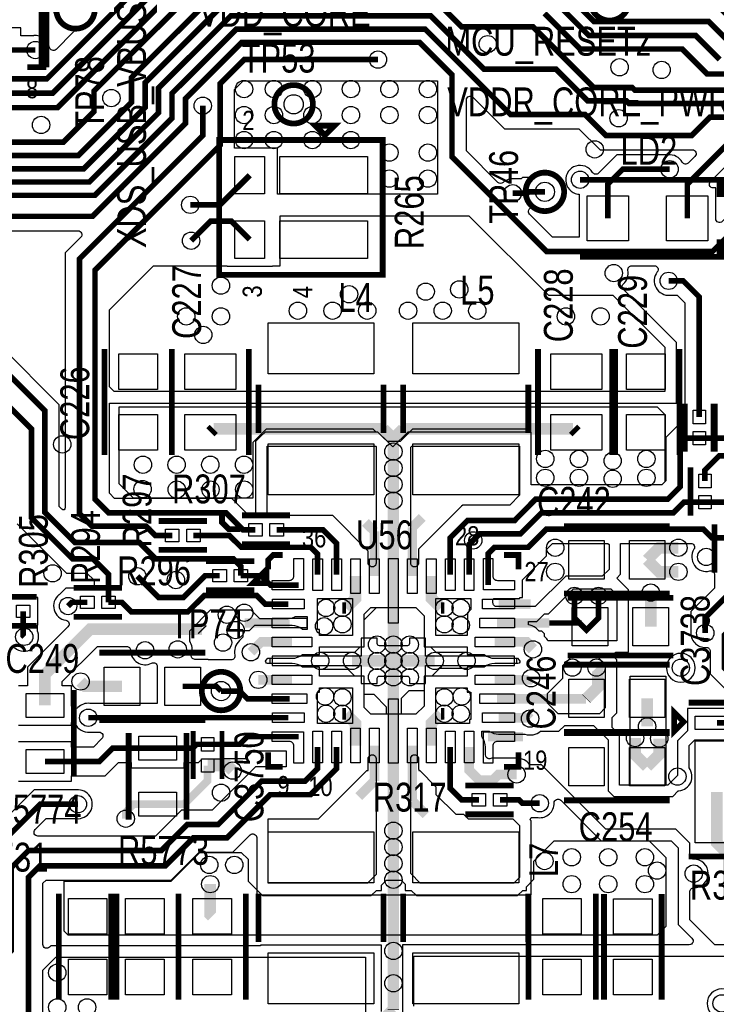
# Model space of a CAD drawing. Extents: x -394 to 5394, y -1015 to 7151.
# Tile 26 of 80: x 786 to 1509, y 1862 to 2885. Entities that reach past the tile are written whole.
import ezdxf

# ---------------------------------------------------------------- set-up
doc = ezdxf.new("R2010")
doc.units = 0
for name, color, linetype in [('BG_SILKSCREEN_TOP', 3, 'CONTINUOUS'), ('ET_TOP', 132, 'CONTINUOUS'), ('PG_SILKSCREEN_TOP', 7, 'CONTINUOUS'), ('PIN_TOP', 132, 'CONTINUOUS'), ('RD_SILKSCREEN_TOP', 254, 'CONTINUOUS'), ('VC_TOP', 132, 'CONTINUOUS')]:
    doc.layers.add(name, color=color, linetype=linetype)

msp = doc.modelspace()

# ---------------------------------------------------------------- linework, layer by layer
at = {"layer": 'ET_TOP'}
for points, const_width in [([(512.59, 4647.33), (460.69, 4647.33), (448.8, 4635.44), (448.8, 4512.9893), (384.8107, 4449), (222.1693, 4449), (189.3, 4416.1307), (189.3, 3877.2163), (330, 3736.5163), (330, 3195), (359.9, 3165.1), (359.9, 3067.9), (336, 3044), (336, 2951.6855), (404.6855, 2883), (453, 2883), (542, 2794), (825, 2794), (975.7, 2944.7), (1321.3, 2944.7), (1382.38, 2883.62), (1501.38, 2883.62), (1524, 2861)], 5.8), ([(1513, 2844), (1488, 2869), (1377, 2869), (1340, 2906), (1258, 2906), (1233.1, 2930.9), (982.5855, 2930.9), (863, 2811.3145), (863, 2789.9999), (831.1001, 2758.1), (551.9, 2758.1), (451, 2859), (409.1693, 2859), (320, 2948.1693), (320, 3062), (342, 3084)], 5.8), ([(438, 2923), (471, 2923), (570, 2824), (813.9999, 2824), (964.9999, 2975), (1385.1, 2975), (1389.1, 2979), (1403, 2979)], 5.8), ([(291.67, 2956.9831), (404.6531, 2844), (437, 2844), (536.7, 2744.3), (846.6145, 2744.3), (902, 2799.6855), (902, 2825.3793), (993.7207, 2917.1)], 5.8), ([(408, 2905), (462, 2905), (558, 2809), (820, 2809), (969.5, 2958.5), (1390.5, 2958.5), (1444, 2905), (1506, 2905), (1536, 2875)], 5.8), ([(1750.2477, 2812.1), (1424.9, 2812.1), (1422, 2815), (1382, 2815), (1319, 2878), (1245, 2878), (1219.7, 2903.3), (999.4369, 2903.3), (916, 2819.8631), (916, 2794.1693), (852.3307, 2730.5), (524.4999, 2730.5), (449.0999, 2805.9), (410.9, 2805.9), (347, 2742)], 5.8), ([(1744.5315, 2798.3), (1418.7, 2798.3), (1416, 2801), (1376, 2801), (1343, 2834), (1268.1, 2834), (1212.6, 2889.5), (1005.1531, 2889.5), (930, 2814.3469), (930, 2788.6531), (858.0469, 2716.7), (512.3, 2716.7), (441, 2788)], 5.8), ([(1331, 2892), (1368, 2855), (1474, 2855), (1500, 2829), (1641, 2829)], 5.8), ([(443, 2757), (497.1, 2702.9), (863.7631, 2702.9), (944, 2783.1369), (944, 2808.8307), (1010.8693, 2875.7), (1206.8834, 2875.7), (1295.5834, 2787), (1373, 2787), (1394.9, 2765.1), (1483.9315, 2765.1), (1502.8315, 2784), (1739.3153, 2784)], 5.8), ([(1547, 2686), (1505.6, 2644.6), (1333.0855, 2644.6), (1234.9, 2742.7855), (1234.9, 2828.1596), (1201.1596, 2861.9), (1016.5855, 2861.9), (958.1, 2803.4145), (958.1, 2777.7207), (861.3793, 2681), (612.9784, 2681), (569, 2637.0216), (569, 2494)], 5.8), ([(771.94, 2853.91), (802, 2853.91)], 5.8), ([(1030.69, 2355.29), (1017.71, 2355.29), (1000, 2373), (878, 2373), (864, 2387), (864, 2625), (994, 2755), (994, 2818.9964), (1019.0036, 2844), (1158, 2844)], 5.8), ([(944.22, 2349.36), (926.64, 2349.36), (917, 2359), (861, 2359), (848, 2372), (848, 2637), (976, 2765), (976, 2796)], 5.8), ([(1521, 2765), (1521, 2756), (1479.34, 2714.34), (1479.34, 2679)], 5.8), ([(1461, 2730), (1412.2888, 2730), (1396.66, 2714.3712), (1396.66, 2679)], 5.8), ([(963, 2693), (993.95, 2693), (1024.74, 2723.79)], 6), ([(1298, 2705), (1312.9889, 2705), (1314.4737, 2706.4848), (1331.3737, 2706.4848)], 5.8), ([(1024.74, 2656.87), (1005.61, 2676), (984.15, 2676), (963.85, 2655.7)], 5.8), ([(1460, 2614), (1475, 2614), (1491.78, 2597.22), (1491.78, 2472.45)], 5.8), ([(1015.51, 2307.6), (1015.51, 2317.2), (1007.71, 2325), (927.0001, 2325), (910.0001, 2342), (843.2031, 2342), (812, 2373.2031), (812, 2478.9999), (759.9113, 2531.0886), (719.35, 2531.0886)], 5.8), ([(878.02, 2279.85), (878.02, 2308.98), (861.85, 2325.15), (840.5369, 2325.15), (798, 2367.6869), (798, 2460.0001), (762.0001, 2496), (693.8842, 2496), (671.35, 2473.4658)], 5.8), ([(987.33, 2460.16), (983.81, 2456.64)], 12), ([(1163.87, 2460.16), (987.33, 2460.16)], 12), ([(1174, 2450.03), (1163.87, 2460.16)], 12), ([(1174, 2450.03), (1184.13, 2460.16)], 12), ([(1184.13, 2460.16), (1360.66, 2460.16)], 12), ([(1360.66, 2460.16), (1364.18, 2456.64)], 12), ([(1174, 2436.49), (1174, 2450.03)], 12), ([(1491.78, 2450.41), (1477.5, 2450.41), (1472, 2444.91), (1472, 2400), (1459, 2387), (1321.8051, 2387), (1299.9725, 2365), (1298, 2365), (1297.06, 2364.81), (1295.77, 2364.81), (1295.73, 2364.8), (1295.7, 2364.81), (1250.85, 2364.81), (1233.05, 2347.01), (1233.05, 2308.57)], 5.8), ([(1491.78, 2450.41), (1522.78, 2450.41)], 5.8), ([(1174, 2419.49), (1174, 2436.49)], 12), ([(1174, 2402.49), (1174, 2419.49)], 12), ([(1609, 2427), (1604, 2432), (1512.35, 2432), (1497.68, 2417.33), (1497.68, 2406.03)], 5.8), ([(1174, 2385.49), (1174, 2402.49)], 12), ([(1174, 2291.83), (1174, 2385.49)], 12), ([(1256.9, 2344.25), (1263.65, 2351), (1306, 2351), (1328, 2373), (1464.85, 2373), (1475.84, 2383.99), (1497.68, 2383.99)], 5.8), ([(1528.68, 2383.99), (1497.68, 2383.99)], 5.8), ([(1145, 2363), (1154.31, 2353.69)], 10), ([(1204, 2368), (1193.68, 2357.68)], 10), ([(1052.73, 2355.29), (1100.71, 2355.29), (1114.94, 2341.06), (1114.94, 2308.57)], 5.8), ([(1154.31, 2353.69), (1154.31, 2307.09)], 10), ([(1193.68, 2357.68), (1193.68, 2307.09)], 10), ([(1522.58, 2346.83), (1505.18, 2346.83), (1496.01, 2356), (1333, 2356), (1314, 2337), (1279, 2337), (1272.42, 2330.42), (1272.42, 2297.74)], 5.8), ([(1095.26, 2308.57), (1095.26, 2329.97), (1088.23, 2337), (1016, 2337), (1003.64, 2349.36), (966.26, 2349.36)], 5.8), ([(1252.74, 2308.57), (1252.74, 2340.09), (1256.9, 2344.25)], 5.8), ([(1437.63, 2324.05), (1450.13, 2336.55), (1470.13, 2336.55)], 12), ([(1437.63, 2324.05), (1450.13, 2311.55), (1470.13, 2311.55)], 12), ([(1498, 2248), (1498, 2264), (1522.58, 2288.58), (1522.58, 2324.79)], 5.8), ([(1134.63, 2307.09), (1134.63, 2284), (1124.63, 2274)], 12), ([(1213.37, 2307.09), (1213.37, 2284), (1223.37, 2274)], 12), ([(908, 2307), (930, 2285), (956, 2285), (978.6, 2307.6), (993.47, 2307.6)], 5.8), ([(1015.51, 2307.6), (1036.4, 2307.6), (1046.26, 2297.74), (1075.58, 2297.74)], 5.8), ([(1174, 2291.83), (1174, 2236)], 12), ([(1441.386, 2254.5), (1441.386, 2290.05)], 12), ([(855.98, 2279.85), (839.85, 2279.85), (836, 2276)], 5.8), ([(878.02, 2279.85), (891.92, 2279.85), (901.77, 2270), (960.5162, 2270), (977.5162, 2287), (1032.0001, 2287), (1040.9501, 2278.05), (1064.75, 2278.05)], 5.8), ([(1316.75, 2278.05), (1283.25, 2278.05)], 10), ([(1362.13, 2286.55), (1362.13, 2263.55), (1374.63, 2251.05), (1387.13, 2263.55), (1387.13, 2286.55)], 5.8), ([(1575.73, 2279.87), (1557.86, 2262), (1534, 2262), (1518, 2246), (1518, 2211.7), (1533.7, 2196), (1533.7, 2161.7001), (1526.6799, 2154.68), (1510.09, 2154.68)], 5.8), ([(790.45, 2244), (789.47, 2244.98), (789.47, 2270.55)], 5.8), ([(1124.63, 2274), (1121, 2274)], 12), ([(1223.37, 2274), (1227, 2274)], 12), ([(1019.63, 2258.37), (1066.22, 2258.37)], 10), ([(1336, 2258.37), (1281.78, 2258.37)], 10), ([(975, 2252), (859, 2252), (811.9848, 2204.9848), (811.9848, 2172.7438)], 12), ([(976, 2251), (975, 2252)], 12), ([(1369.63, 2258.37), (1336, 2258.37)], 5.8), ([(1026, 2228), (1036.68, 2238.68), (1068.69, 2238.68)], 10), ([(1174, 2236), (1174, 2219)], 12), ([(1157, 2219), (1131, 2219)], 12), ([(1174, 2219), (1157, 2219)], 12), ([(1174, 2219), (1191, 2219)], 12), ([(1174, 2202), (1174, 2219)], 12), ([(1191, 2219), (1217, 2219)], 12), ([(1385, 2212), (1386.29, 2210.71), (1386.29, 2191.71), (1374.63, 2180.05)], 12), ([(849, 2197.58), (854, 2192.58), (892.15, 2192.58)], 12), ([(1068.69, 2199.32), (1033.68, 2199.32)], 10), ([(1174, 2146.17), (1174, 2202)], 12), ([(1279.31, 2199.32), (1315.32, 2199.32), (1317, 2201)], 10), ([(955.15, 2192.58), (990.05, 2192.58), (995, 2187.63)], 5.8), ([(995, 2187.63), (1014.37, 2187.63), (1022.37, 2179.63), (1066.22, 2179.63)], 5.8), ([(1374.21, 2179.63), (1281.78, 2179.63)], 10), ([(1374.63, 2180.05), (1374.21, 2179.63)], 12), ([(1437.63, 2180.05), (1437.63, 2150.85)], 12), ([(1124.63, 2164), (1121, 2164)], 12), ([(1134.63, 2130.91), (1134.63, 2154), (1124.63, 2164)], 12), ([(1213.37, 2130.91), (1213.37, 2154), (1223.37, 2164)], 12), ([(1223.37, 2164), (1227, 2164)], 12), ([(857, 2159.95), (1064.75, 2159.95)], 5.8), ([(1316, 2159), (1315.06, 2159.94), (1283.25, 2159.94)], 10), ([(1174, 2146.17), (1174, 2042.51)], 12), ([(981.0152, 2132.2807), (1014.2807, 2132.2807), (1022.26, 2140.26), (1075.58, 2140.26)], 5.8), ([(1308.74, 2140.26), (1272.42, 2140.26)], 10), ([(1425.13, 2138.7), (1425.13, 2121.55), (1437.63, 2109.05)], 12), ([(1450.13, 2138.25), (1450.13, 2121.55), (1437.63, 2109.05)], 12), ([(1095.26, 2129.43), (1095.26, 2107.06), (1082.2, 2094), (1037, 2094), (992, 2049), (960, 2049), (933, 2022), (795, 2022), (777, 2004), (777, 1918.0001), (756.9999, 1898), (684, 1898), (664, 1918), (664, 1959.83), (655.2, 1968.63), (638.437, 1968.63)], 5.8), ([(795.002, 1754.5789), (795.002, 1994.0711), (806.9309, 2006), (937, 2006), (966, 2035), (1001, 2035), (1046, 2080), (1088, 2080), (1114.94, 2106.94), (1114.94, 2129.43)], 5.8), ([(929.0152, 2128.2246), (882.2246, 2128.2246), (868.4762, 2114.4762), (811.9848, 2114.4762)], 5.8), ([(981.0152, 2132.2807), (969.3591, 2132.2807), (965.303, 2128.2246), (929.0152, 2128.2246)], 5.8), ([(1154.31, 2094.31), (1154.31, 2130.91)], 10), ([(1193.68, 2073.32), (1193.68, 2130.91)], 10), ([(1262.81, 2074.51), (1244.91, 2074.51), (1233.05, 2086.37), (1233.05, 2129.43)], 5.8), ([(1302, 2101), (1283.25, 2101), (1277.3161, 2095.0661), (1263.1739, 2095.0661), (1252.74, 2105.5), (1252.74, 2129.43)], 10), ([(981.0152, 2110.2335), (981.0152, 2094.457), (956.5152, 2069.957), (929.0152, 2069.957)], 8), ([(981.0152, 2110.2335), (1001.7665, 2110.2335), (1007, 2105)], 12), ([(1138, 2078), (1154.31, 2094.31)], 10), ([(1510.09, 2082.82), (1510.09, 2029.9099), (1522.5, 2017.4999), (1522.5, 1974.5001), (1540.0001, 1957), (1618, 1957)], 12), ([(1208, 2059), (1193.68, 2073.32)], 10), ([(1326, 2071), (1308.1, 2071), (1304.59, 2074.51), (1284.85, 2074.51)], 5.8), ([(686, 1932), (701, 1917), (750.0001, 1917), (763, 1929.9999), (763, 2026), (807, 2070), (846.2, 2070)], 5.8), ([(929.0152, 2069.957), (904, 2069.957), (896, 2061.957), (896, 2055)], 8), ([(1174, 2042.51), (1174, 2025.51)], 12), ([(1174, 2025.51), (1174, 2008.51)], 12), ([(1174, 2008.51), (1174, 1991.51)], 12), ([(1174, 1917.51), (1174, 1991.51)], 12), ([(985.74, 1953.45), (983.74, 1955.45), (983.74, 1986.95)], 12), ([(1174, 1917.51), (1174, 1884.01)], 12), ([(1174, 1884.01), (1174, 1857.01)], 12), ([(1174, 1857.01), (1165, 1848.01)], 12), ([(1174, 1857.01), (1174, 1856.01)], 12)]:
    msp.add_lwpolyline(points, dxfattribs=dict(at, const_width=const_width))
for points, format in [([(816.9998, 2897.3741), (831.0319, 2883.3419, 0.131884), (839.117, 2878.6789, -0.577658), (840.9137, 2871.9858), (823.5044, 2854.5766, -0.603242), (816.7442, 2856.6692, 0.391986), (800.3754, 2868.822), (800.2674, 2868.8102), (786.9402, 2868.8102), (786.9402, 2876.9102), (731.3498, 2876.9102), (731.3498, 2838.9002), (710.1602, 2838.9002), (710.1602, 2876.9102), (680.1598, 2876.9102), (680.1598, 2868.8102), (652.8402, 2868.8102), (652.8402, 2874.4102), (648.7402, 2874.4102), (648.7402, 2883.4098), (652.8402, 2883.4098), (652.8402, 2924.4102)], "xyb"), ([(783.0998, 2361.515), (834.365, 2310.2498), (855.6781, 2310.2498), (863.1198, 2302.8081), (863.1198, 2294.3502), (859.4163, 2294.3502), (859.2026, 2294.3975, 0.054555), (855.98, 2294.7502), (833.6781, 2294.7502), (826.6891, 2287.7612), (826.6044, 2287.6931, 0.652284), (833.717, 2261.1746, -0.614281), (835.9366, 2254.3927), (793.9846, 2212.4407), (793.9846, 2193.244), (784.4846, 2193.244)], "xyb"), ([(1518.7998, 2169.6802), (1479.5898, 2169.6802), (1479.5898, 2146.2606), (1469.1998, 2135.8706), (1469.1998, 2099.9706), (1459.2294, 2090.0002), (1409.0002, 2090.0002), (1409.0002, 2141.9706), (1401.1302, 2149.8406), (1401.1302, 2160.1394), (1406.0702, 2165.0794), (1406.0702, 2220.0206), (1403.0053, 2223.0856, -0.668183), (1404.4195, 2226.4998), (1404.8942, 2226.4998), (1404.8942, 2227.9998), (1418.1702, 2227.9998), (1418.1702, 2292.9206), (1406.0308, 2305.06), (1410.0002, 2309.0294), (1410.0002, 2341.0998), (1482.9065, 2341.0998, -0.589692), (1486.2945, 2334.9736, 0.676862), (1502.6946, 2312.4619, -0.489134), (1507.6798, 2308.5851), (1507.6798, 2294.7519), (1483.0998, 2270.1719), (1483.0998, 2249.7326), (1483.088, 2249.6246, 0.463846), (1498.8683, 2233.025, -0.431276), (1503.0998, 2229.0317), (1503.0998, 2205.5281), (1518.7998, 2189.8281)], "xyb"), ([(780.3601, 2232.9004, 0.786957), (804.4973, 2249.2612), (804.3702, 2249.6005), (804.3702, 2256.0498), (804.4702, 2256.0498), (804.4702, 2285.0502), (792.9063, 2285.0502), (792.6926, 2285.0975, 0.109435), (786.2474, 2285.0975), (786.0337, 2285.0502), (770.8663, 2285.0502)], "xyb"), ([(1279.31, 2238.68, 10, 10, 0), (1311.32, 2238.68, 12, 12, 0), (1319, 2231, 12, 12, 0)], "xyseb"), ([(784.4846, 2152.2436), (839.485, 2152.2436), (839.485, 2155.0008), (842.7806, 2155.0008), (843.3103, 2153.8183, 0.325353), (858.6246, 2145.038), (858.7326, 2145.0498), (868.3209, 2145.0498, -0.668175), (871.1493, 2138.2214), (862.3043, 2129.3764), (839.485, 2129.3764), (839.485, 2134.9764), (784.4846, 2134.9764)], "xyb"), ([(1628.0002, 1924.0002), (1507.9998, 1924.0002), (1482, 1950), (1482, 1978.9998, -0.414214), (1486, 1982.9998, 1), (1486, 2013.0002, -0.414214), (1482, 2017.0002), (1482, 2029.55), (1467.5, 2044.05), (1394.85, 2044.05), (1327.9, 2111), (1315.748, 2111, 0.239934), (1302, 2118.0002), (1276.1551, 2118.0002, -0.619642), (1269.7402, 2121.1889), (1269.7402, 2129.43, 0.16673), (1266.1612, 2139.8644), (1265.7402, 2140.406), (1265.7402, 2146), (1273.5015, 2146), (1273.998, 2145.6779, 0.144868), (1283.25, 2142.9398), (1310.4163, 2142.9398), (1310.719, 2142.8409, 0.259633), (1326.9548, 2146), (1346, 2146), (1352, 2152), (1382, 2152), (1397, 2137), (1397, 2084), (1403, 2078), (1464.2, 2078), (1470.0089, 2083.8089), (1470.7121, 2083.8835, 0.579495), (1481.2, 2107.7062), (1481.2, 2130.9), (1487.3, 2137), (1531.55, 2137)], "xyb"), ([(784.4846, 2093.976), (839.485, 2093.976), (839.485, 2099.576), (874.6481, 2099.576), (888.3965, 2113.3244), (901.515, 2113.3244), (901.515, 2107.7244), (956.5154, 2107.7244), (956.5154, 2113.3244), (971.4749, 2113.3244), (975.431, 2117.2805), (995.5154, 2117.2805), (995.5154, 2117.3805), (1020.4526, 2117.3805), (1028.4319, 2125.3598), (1062.6588, 2125.3598), (1062.6588, 2108.9002), (1030.8281, 2108.9002), (985.8281, 2063.9002), (953.8281, 2063.9002), (926.8281, 2036.9002), (804.6291, 2036.9002, -0.668175), (801.8007, 2043.7286), (813.1719, 2055.0998), (844.4674, 2055.0998), (844.5754, 2055.088, 1.114863), (844.5754, 2084.912), (844.4674, 2084.9002), (800.8281, 2084.9002), (748.0998, 2032.1719)], "xyb"), ([(1161.8102, 1854.5098), (1161.8102, 1923.5102), (1035.8098, 1923.5102), (1035.8098, 1923.0002), (818.2794, 1923.0002), (816.7306, 1921.4515, -0.668177), (809.9022, 1924.2799), (809.9022, 1987.8992), (813.1028, 1991.0998), (943.1719, 1991.0998), (972.1719, 2020.0998), (1007.1719, 2020.0998), (1025.1714, 2038.0993, -0.668175), (1031.9998, 2035.2709), (1031.9998, 1975.9998), (1317.0002, 1975.9998), (1317.0002, 2052.8206), (1316.1903, 2053.6306), (1317.213, 2056.0998), (1324.2674, 2056.0998), (1324.3754, 2056.088, 0.450699), (1340.9986, 2071.2164, -0.673404), (1347.8266, 2074.1025), (1389.8794, 2032.0498), (1462.5294, 2032.0498), (1469.9998, 2024.5794), (1469.9998, 1945.0294), (1484.2005, 1930.8286, -0.668177), (1481.3721, 1924.0002), (1183.3498, 1924.0002), (1183.3498, 1804.0294)], "xyb")]:
    msp.add_lwpolyline(points, format=format, dxfattribs=at)
for points in [[(1220, 2704), (1053.5, 2704), (1053.5, 2752), (1009, 2752), (1009, 2812.9243), (1018.0757, 2822), (1219.9875, 2822), (1219.9998, 2821.9877), (1219.9998, 2736.6136), (1220, 2736.6134)], [(1456, 2499), (884, 2499), (879, 2504), (879, 2583.85), (924.9, 2629.75), (1001.2398, 2629.75), (1001.2398, 2629.3698), (1048.2402, 2629.3698), (1048.2402, 2629.75), (1056.5, 2629.75), (1056.5, 2681.45), (1252.55, 2681.45), (1335, 2599), (1402, 2599), (1456, 2545)], [(904, 2388), (889, 2403), (889, 2483), (1448, 2483), (1456, 2475), (1456, 2405.0721), (1452.8281, 2401.9002), (1317.0998, 2401.9002), (1317, 2402), (1317, 2456), (1313, 2460), (1194, 2460), (1186.5102, 2452.5102), (1186.1798, 2452.5102), (1186.1798, 2452.1798), (1181, 2447), (1167.8508, 2447), (1157.9706, 2456.8802), (1156.1198, 2456.8802), (1153, 2460), (1042, 2460), (1028, 2446), (1028, 2388)], [(1131.54, 2245.56), (1097.1902, 2245.56), (1097.1902, 2251.6802), (1095, 2251.6802), (1095, 2284), (1131.54, 2284)], [(1250.8098, 2245.56), (1218, 2245.56), (1218, 2284), (1254.54, 2284), (1254.54, 2272.5108), (1250.9998, 2268.9706), (1250.9998, 2251.6802), (1250.8098, 2251.6802)], [(1350.07, 2201.05), (1350.07, 2214.05), (1359.07, 2223.05), (1386.07, 2223.05), (1394.07, 2215.05), (1394.07, 2170.05), (1388.07, 2164.05), (1345.07, 2164.05), (1334.07, 2175.05), (1334.07, 2185.05)], [(1420, 2090.0002), (1420, 2203), (1457, 2203), (1457, 2090.0002)], [(1131.54, 2191), (1131.54, 2153.9302), (1095, 2153.9302), (1095, 2186.3198), (1097.1902, 2186.3198), (1097.1902, 2191)], [(1253.1998, 2153.9302), (1218, 2153.9302), (1218, 2191), (1250.8098, 2191), (1250.8098, 2186.3198), (1254.54, 2186.3198), (1254.54, 2158.0002), (1253.1998, 2158.0002)], [(836, 1934), (832, 1938), (832, 1990), (943, 1990), (973, 2020), (1016, 2020), (1023, 2013), (1023, 1990), (1038, 1975), (1151, 1975), (1156.4898, 1980.4898), (1161.8102, 1980.4898), (1161.8102, 1985.8102), (1167, 1991), (1182, 1991), (1186.1798, 1986.8202), (1186.1798, 1980.4898), (1192.5102, 1980.4898), (1198, 1975), (1303, 1975), (1308.4898, 1980.4898), (1312.1802, 1980.4898), (1312.1802, 1984.1802), (1320, 1992), (1320, 2011), (1341, 2032), (1439.75, 2032), (1457, 2014.75), (1457, 1943), (1448, 1934)]]:
    msp.add_lwpolyline(points, close=True, dxfattribs=at)
for points in [[(1487.2993, 2743.3714), (1480.3979, 2736.47, -0.496952), (1474.0812, 2737.3409, 0.300573), (1459.3754, 2744.912), (1459.2674, 2744.9002), (1406.1169, 2744.9002), (1387.137, 2725.9203, -0.488441), (1380.8752, 2726.6964, 1.562346), (1365.4939, 2704.2106), (1367.1598, 2703.9283), (1367.1598, 2659.5002), (1339.2574, 2659.5002), (1315.4862, 2683.2714, -0.668175), (1318.3146, 2690.0998), (1319.1608, 2690.0998), (1320.6456, 2691.5846), (1321.2746, 2691.5846, 1.885835), (1321.2746, 2721.385), (1308.3018, 2721.385), (1306.817, 2719.9002), (1299.7326, 2719.9002), (1299.6246, 2719.912, 0.213469), (1287.9663, 2716.1504, -0.398876), (1282.4622, 2716.2953), (1249.8002, 2748.9574), (1249.8002, 2802.0543, -0.668175), (1256.6286, 2804.8827), (1289.4115, 2772.0998), (1366.8281, 2772.0998), (1388.7281, 2750.1998), (1484.4709, 2750.1998, -0.668175)], [(1508.8402, 2678.5691), (1508.8402, 2710.5002), (1506.2291, 2710.5002, -0.668175), (1503.4007, 2717.3286), (1535.9002, 2749.8281), (1535.9002, 2763.2674), (1535.912, 2763.3754, 0.02845), (1536, 2765.0788, -0.41575), (1539.9999, 2769.0998), (1619.9998, 2769.0998), (1619.9998, 2713.0002), (1617.0294, 2713.0002), (1577.0294, 2673.0002), (1563.7335, 2673.0002, -0.567345), (1560.2107, 2678.8949, 0.912243), (1535.3069, 2695.3956), (1535.2388, 2695.3109), (1515.6686, 2675.7407, -0.668175)], [(714.8935, 2558.0849), (714.8935, 2628.6839), (684.3061, 2659.2714, -0.668177), (687.1345, 2666.0998), (717.3633, 2666.0998, -0.401657), (721.3596, 2662.272, 0.957842), (751.3322, 2662.272, -0.401657), (755.3285, 2666.0998), (846.3709, 2666.0998, -0.668175), (849.1993, 2659.2714), (833.0998, 2643.1719), (833.0998, 2378.0038, -0.668179), (829.6856, 2376.5896), (826.9002, 2379.375), (826.9002, 2485.1718), (766.0832, 2545.9888), (736.8712, 2545.9888, 0.2244), (718.9611, 2554.0855, -0.41917)], [(1023.8819, 2370.1902), (1006.1719, 2387.9002), (884.1719, 2387.9002), (878.9002, 2393.1719), (878.9002, 2486.9998), (1468.0002, 2486.9998), (1468.0002, 2549.9706), (1412.9031, 2605.0678, -0.42926), (1413.0512, 2610.8654, 0.264006), (1417.7131, 2624.9209, -0.472851), (1421.6365, 2629.6998), (1445.0293, 2629.6998, -0.624919), (1448.181, 2623.2367, 0.663303), (1461.6246, 2599.088), (1461.7326, 2599.0998), (1468.8281, 2599.0998), (1476.8798, 2591.0481), (1476.8798, 2472.45, 0.054555), (1477.2325, 2469.2274), (1477.2798, 2469.0137), (1477.2798, 2465.3102), (1471.3281, 2465.3102), (1457.0998, 2451.0819), (1457.0998, 2406.1719), (1452.8281, 2401.9002), (1317.1602, 2401.9002), (1317.1602, 2456.8802), (1189.0294, 2456.8802), (1173.5, 2441.3508), (1157.9706, 2456.8802), (1040.6294, 2456.8802), (1036.2594, 2452.5102), (1035.8098, 2452.5102), (1035.8098, 2452.0606), (1030.8298, 2447.0806), (1030.8298, 2370.1902)], [(1147.79, 2319.3709), (1147.79, 2333.21), (1111, 2370), (1107.0721, 2370), (1106.8819, 2370.1902), (1052.73, 2370.1902, 0.037561), (1050.5008, 2370.0225), (1050.3521, 2370), (1042.83, 2370), (1042.83, 2442.11), (1042.8798, 2442.1598), (1155.7202, 2442.1598), (1155.9998, 2441.8802), (1155.9998, 2320.5918, -0.714225), (1148.8417, 2318.137, 0.022529)], [(1192.0002, 2441.0294), (1193.1306, 2442.1598), (1304.9998, 2442.1598), (1304.9998, 2397.0294), (1305.16, 2396.8692), (1305.16, 2391.3803), (1294.8587, 2381), (1246, 2381), (1244.7102, 2379.7102), (1244.6781, 2379.7102), (1218.1498, 2353.1819), (1218.1498, 2353.1498), (1200.2, 2335.2), (1200.2, 2319.3602, 0.022326), (1199.1583, 2318.137, -0.714225), (1192.0002, 2320.5918)], [(1277.45, 2282.93), (1278.52, 2284), (1305, 2284), (1305.8188, 2284.8188), (1307.9792, 2284.8188), (1307.9792, 2286.9792), (1308, 2287), (1308, 2303.32), (1333, 2328.32), (1333, 2334.9279), (1339.1719, 2341.0998), (1396.9002, 2341.0998), (1398, 2340), (1398, 2314), (1391, 2307), (1353, 2307), (1321.3702, 2275.3702), (1281.78, 2275.3702, 0.003928), (1281.5129, 2275.3681, -0.418827), (1277.45, 2279.3676)], [(1331.07, 2244.3861), (1331.07, 2247), (1328.07, 2250), (1325.4561, 2250), (1324.0481, 2251.4081, 0.131706), (1315.9751, 2256.0678), (1314.4924, 2256.4648), (1314.4924, 2259.9998), (1322.9706, 2259.9998), (1330.9758, 2268.005), (1334.995, 2268.005), (1361.04, 2294.05), (1400.07, 2294.05), (1406.17, 2287.95), (1406.17, 2240), (1334.5887, 2240, 0.065545), (1331.7281, 2243.7281)], [(967.8827, 2220.5802, -0.519162), (964.118, 2225.9317, 0.240663), (962.38, 2239.47), (962.38, 2250.38), (983.96, 2271.96), (1025.968, 2271.96), (1034.7782, 2263.1498), (1064.75, 2263.1498, 0.120261), (1071.614, 2264.825), (1072.0472, 2265.0498), (1084.33, 2265.0498), (1084.33, 2251.6802), (1079.666, 2251.6802), (1079.1244, 2252.1012, 0.16673), (1068.69, 2255.6802), (1029.6383, 2255.6802), (1024.2781, 2250.32), (1017.58, 2250.32), (1017.58, 2243.6219), (1013.979, 2240.021, 0.248336), (1009.3001, 2224.8186, -0.470493), (1005.3708, 2220.07), (981.6502, 2220.07), (981.6502, 2220.5802)], [(1150.5859, 2163.5002), (1143.5402, 2170.5459), (1143.5402, 2203.0002), (1097.1902, 2203.0002), (1097.1902, 2212.3202), (1079.6445, 2212.3202, 0.176862), (1068.69, 2216.3202), (1043.1905, 2216.3202, -0.668169), (1041.7763, 2219.7344), (1043.7217, 2221.6798), (1068.69, 2221.6798, 0.176862), (1079.6445, 2225.6798), (1097.1902, 2225.6798), (1097.1902, 2233.5598), (1143.5402, 2233.5598), (1143.5402, 2267.4541), (1150.5859, 2274.4998), (1197.4141, 2274.4998), (1205.9998, 2265.9141), (1205.9998, 2233.5598), (1250.8098, 2233.5598), (1250.8098, 2225.6798), (1268.3555, 2225.6798, 0.176862), (1279.31, 2221.6798), (1302.8641, 2221.6798), (1304.8095, 2219.7344, -0.668184), (1303.3952, 2216.3202), (1279.31, 2216.3202, 0.176862), (1268.3555, 2212.3202), (1250.8098, 2212.3202), (1250.8098, 2203.0002), (1205.9998, 2203.0002), (1205.9998, 2172.0859), (1197.4141, 2163.5002)], [(1167, 2163.5002), (1167, 2171), (1154, 2184), (1144, 2184), (1143.5402, 2184.4598), (1143.5402, 2203.0002), (1133.9998, 2203.0002), (1127, 2210), (1097.1902, 2210), (1097.1902, 2212.3202), (1079.6445, 2212.3202, 0.176862), (1068.69, 2216.3202), (1046, 2216.3202), (1046, 2221.6798), (1068.69, 2221.6798, 0.176862), (1079.6445, 2225.6798), (1097.1902, 2225.6798), (1097.1902, 2228), (1134, 2228), (1139.5598, 2233.5598), (1143.5402, 2233.5598), (1143.5402, 2261.5402), (1156.4998, 2274.4998), (1197.4141, 2274.4998), (1205.9998, 2265.9141), (1205.9998, 2233.5598), (1212.4402, 2233.5598), (1218, 2228), (1250.8098, 2228), (1250.8098, 2225.6798), (1268.3555, 2225.6798, 0.176862), (1279.31, 2221.6798), (1302, 2221.6798), (1302, 2216.3202), (1279.31, 2216.3202, 0.176862), (1268.3555, 2212.3202), (1250.8098, 2212.3202), (1250.8098, 2211), (1222, 2211), (1214.0002, 2203.0002), (1205.9998, 2203.0002), (1205.9998, 2188), (1190, 2188), (1182, 2180), (1182, 2163.5002)], [(839.485, 2173.3049), (839.485, 2193.244), (829.985, 2193.244), (829.985, 2197.5289), (866.4559, 2233.9998), (896.9998, 2233.9998, -0.414214), (900.9998, 2229.9998, 0.560486), (922.8288, 2216.6444, -0.560492), (928.6498, 2213.0829), (928.6498, 2174.8502), (858.7326, 2174.8502), (858.6246, 2174.862, 0.228844), (846.3302, 2170.4933, -0.670336)], [(1487.6302, 2211.85, 1), (1457.6298, 2211.85, 1)], [(1148.8417, 2119.863, -0.714225), (1155.9998, 2117.4082), (1155.9998, 1996.9706), (1147.0292, 1988), (1044, 1988), (1044, 2054.7), (1096.37, 2054.7), (1146.5798, 2104.9098), (1147.6302, 2104.9098), (1147.6302, 2105.9602), (1147.79, 2106.12), (1147.79, 2118.6291, 0.022529)], [(1200.2, 2118.6398), (1200.2, 2106.12), (1200.3698, 2105.9502), (1200.3698, 2104.9098), (1201.4102, 2104.9098), (1218.1498, 2088.1702), (1218.1498, 2080.1981), (1238.7381, 2059.6098), (1246.7102, 2059.6098), (1251.62, 2054.7), (1298.15, 2054.7), (1305, 2047.85), (1305, 1993.9708), (1299.0292, 1988), (1201.9708, 1988), (1192.0002, 1997.9706), (1192.0002, 2117.4082, -0.714225), (1199.1583, 2119.863, 0.022326)], [(887.1719, 1737.9002), (832.7528, 1737.9002), (809.9022, 1760.7508), (809.9022, 1897.6522), (823.25, 1911), (1145.1, 1911), (1145.1, 1729), (930.1168, 1729, -0.495388), (926.2607, 1734.0631, 0.258603), (922.8446, 1748.2, 2.277148), (900.7554, 1748.2, 0.189624), (896.8001, 1737.9543, -0.670489), (889.9718, 1735.1003)], [(1530.0002, 1863, 1), (1499.9998, 1863, 1)]]:
    msp.add_lwpolyline(points, format="xyb", close=True, dxfattribs=at)
msp.add_lwpolyline([(1195.35, 1860.0841), (1195.35, 1912), (1668, 1912), (1685, 1895), (1737, 1895), (1811, 1969), (1811, 2018), (1815.6648, 2022.6648), (1817.1444, 2022.6648), (1817.1444, 2024.1444), (1822, 2029), (1822, 2053), (1767, 2053), (1763, 2057), (1763, 2159), (1776, 2172), (1888, 2172), (1888, 1952), (1757, 1821)], dxfattribs=at)
at = {"layer": 'PG_SILKSCREEN_TOP'}
for points, const_width in [([(793.55, 2986), (808.55, 2986), (808.55, 2836), (793.55, 2836), (813.55, 2836)], 6), ([(813.55, 2836), (813.55, 2986), (793.55, 2986)], 6), ([(1102.89, 2765.33), (1112.89, 2775.33), (1092.89, 2775.33), (1102.89, 2765.33)], 6), ([(1162.89, 2760.33), (992.89, 2760.33), (992.89, 2620.33), (1162.89, 2620.33), (1162.89, 2760.33)], 6), ([(1518, 2704), (1518, 2719), (1513, 2719), (1513, 2704), (1518, 2704), (1518, 2719), (1368, 2719)], 6), ([(1518, 2654), (1518, 2639), (1513, 2639), (1513, 2654), (1518, 2654), (1518, 2639), (1368, 2639)], 6), ([(873.81, 2543.14), (873.81, 2433.14)], 6), ([(943.81, 2543.14), (943.81, 2433.14)], 6), ([(943.81, 2543.14), (943.81, 2433.14)], 6), ([(1023.81, 2543.14), (1023.81, 2433.14)], 6), ([(1324.18, 2543.14), (1324.18, 2433.14)], 6), ([(1401.18, 2543.14), (1401.18, 2433.14)], 6), ([(1404.18, 2543.14), (1404.18, 2433.14)], 6), ([(1471.18, 2543.14), (1471.18, 2433.14)], 6), ([(1033.81, 2456), (1033.81, 2506)], 6), ([(1163.81, 2456), (1163.81, 2506)], 6), ([(1184.18, 2456), (1184.18, 2506)], 6), ([(1314.18, 2456), (1314.18, 2506)], 6), ([(1476.78, 2486.43), (1476.78, 2436.43)], 6), ([(1506.78, 2486.43), (1506.78, 2436.43)], 6), ([(1507.78, 2486.43), (1507.78, 2436.43)], 6), ([(1482.68, 2420.01), (1482.68, 2370.01)], 6), ([(1015, 2356), (1003, 2356), (996, 2363), (996, 2375)], 6), ([(930.24, 2364.36), (980.24, 2364.36)], 6), ([(1016.71, 2370.29), (1066.71, 2370.29)], 6), ([(1351.13, 2359.05), (1461.13, 2359.05)], 6), ([(1507.58, 2310.81), (1507.58, 2360.81)], 6), ([(930.24, 2334.36), (980.24, 2334.36)], 6), ([(1016.71, 2340.29), (1066.71, 2340.29)], 6), ([(979.49, 2322.6), (1029.49, 2322.6)], 6), ([(1059, 2329), (1049, 2329), (1044, 2324), (1044, 2314)], 6), ([(1289, 2329), (1304, 2329), (1304, 2314)], 6), ([(1042.1135, 2299.6725), (1027.9714, 2299.6725), (1042.1135, 2313.8146), (1042.1135, 2299.6725)], 6), ([(842, 2294.85), (892, 2294.85)], 6), ([(979.49, 2292.6), (1029.49, 2292.6)], 6), ([(753.45, 2285.55), (803.45, 2285.55)], 6), ([(1351.13, 2289.05), (1461.13, 2289.05)], 6), ([(1354.89, 2284.5), (1464.89, 2284.5)], 6), ([(842, 2264.85), (892, 2264.85)], 6), ([(753.45, 2255.55), (803.45, 2255.55)], 6), ([(978.65, 2227.58), (868.65, 2227.58)], 6), ([(1354.89, 2224.5), (1464.89, 2224.5)], 6), ([(1351.13, 2215.05), (1461.13, 2215.05)], 6), ([(841.9848, 2188.61), (841.9848, 2098.61)], 6), ([(1475.6, 2155.62), (1465.6, 2165.62), (1465.6, 2145.62), (1475.6, 2155.62)], 6), ([(1480.6, 2175.62), (1600.6, 2175.62)], 6), ([(978.65, 2157.58), (868.65, 2157.58)], 6), ([(899.0152, 2144.0908), (899.0152, 2054.0908)], 6), ([(959.0152, 2144.0908), (959.0152, 2054.0908)], 6), ([(966.0152, 2096.2571), (966.0152, 2146.2571)], 5), ([(996.0152, 2096.2571), (996.0152, 2146.2571)], 5), ([(1351.13, 2145.05), (1461.13, 2145.05)], 6), ([(1351.13, 2144.05), (1461.13, 2144.05)], 6), ([(1044, 2124), (1044, 2109), (1059, 2109)], 6), ([(1289, 2109), (1304, 2109), (1304, 2124)], 6), ([(1298.83, 2089.51), (1248.83, 2089.51)], 6), ([(1351.13, 2074.05), (1461.13, 2074.05)], 6), ([(1298.83, 2059.51), (1248.83, 2059.51)], 6), ([(1480.6, 2015.62), (1600.6, 2015.62)], 6), ([(826.42, 1866.95), (826.42, 1976.95)], 6), ([(880.74, 1866.95), (880.74, 1976.95)], 6), ([(886.42, 1866.95), (886.42, 1976.95)], 6), ([(950.74, 1866.95), (950.74, 1976.95)], 6), ([(950.74, 1866.95), (950.74, 1976.95)], 6), ([(1020.74, 1866.95), (1020.74, 1976.95)], 6), ([(1033.81, 1977), (1033.81, 1927)], 6), ([(1163.81, 1977), (1163.81, 1927)], 6), ([(1184.18, 1977), (1184.18, 1927)], 6), ([(1314.18, 1977), (1314.18, 1927)], 6), ([(1314.25, 1866.95), (1314.25, 1976.95)], 6), ([(1384.25, 1866.95), (1384.25, 1976.95)], 6), ([(1392.75, 1866.81), (1392.75, 1976.81)], 6), ([(1452.75, 1866.81), (1452.75, 1976.81)], 6)]:
    msp.add_lwpolyline(points, dxfattribs=dict(at, const_width=const_width))
at = {"layer": 'PG_SILKSCREEN_TOP', "const_width": 6}
for points in [[(1418.68, 2904.52, 1), (1378.68, 2904.52, 1), (1418.68, 2904.52)], [(863.76, 2896.07, 1), (823.76, 2896.07, 1), (863.76, 2896.07)], [(1090.3737, 2797.4848, 1), (1050.3737, 2797.4848, 1), (1090.3737, 2797.4848)], [(1351.3737, 2706.4848, 1), (1311.3737, 2706.4848, 1), (1351.3737, 2706.4848)], [(1015, 2187.63, 1), (975, 2187.63, 1), (1015, 2187.63)]]:
    msp.add_lwpolyline(points, format="xyb", dxfattribs=at)
at = {"layer": 'PIN_TOP'}
for points in [[(1009.24, 2743.29), (1040.24, 2743.29), (1040.24, 2704.29), (1009.24, 2704.29)], [(1056.01, 2743.29), (1147.01, 2743.29), (1147.01, 2704.29), (1056.01, 2704.29)], [(1375.16, 2702.5), (1418.16, 2702.5), (1418.16, 2655.5), (1375.16, 2655.5)], [(1457.84, 2702.5), (1500.84, 2702.5), (1500.84, 2655.5), (1457.84, 2655.5)], [(1009.24, 2676.37), (1040.24, 2676.37), (1040.24, 2637.37), (1009.24, 2637.37)], [(1056.01, 2676.37), (1147.01, 2676.37), (1147.01, 2637.37), (1056.01, 2637.37)], [(1153.81, 2517.49), (1043.81, 2517.49), (1043.81, 2570.49), (1153.81, 2570.49)], [(1304.18, 2517.49), (1194.18, 2517.49), (1194.18, 2570.49), (1304.18, 2570.49)], [(888.81, 2538.14), (928.81, 2538.14), (928.81, 2501.14), (888.81, 2501.14)], [(957.31, 2538.14), (1010.31, 2538.14), (1010.31, 2501.14), (957.31, 2501.14)], [(1337.68, 2538.14), (1390.68, 2538.14), (1390.68, 2501.14), (1337.68, 2501.14)], [(1416.18, 2538.14), (1456.18, 2538.14), (1456.18, 2501.14), (1416.18, 2501.14)], [(1485.28, 2479.45), (1498.28, 2479.45), (1498.28, 2465.45), (1485.28, 2465.45)], [(888.81, 2475.14), (928.81, 2475.14), (928.81, 2438.14), (888.81, 2438.14)], [(957.31, 2475.14), (1010.31, 2475.14), (1010.31, 2438.14), (957.31, 2438.14)], [(1337.68, 2475.14), (1390.68, 2475.14), (1390.68, 2438.14), (1337.68, 2438.14)], [(1416.18, 2475.14), (1456.18, 2475.14), (1456.18, 2438.14), (1416.18, 2438.14)], [(1485.28, 2457.41), (1498.28, 2457.41), (1498.28, 2443.41), (1485.28, 2443.41)], [(1153.81, 2391.51), (1043.81, 2391.51), (1043.81, 2444.51), (1153.81, 2444.51)], [(1304.18, 2391.51), (1194.18, 2391.51), (1194.18, 2444.51), (1304.18, 2444.51)], [(1491.18, 2413.03), (1504.18, 2413.03), (1504.18, 2399.03), (1491.18, 2399.03)], [(1491.18, 2390.99), (1504.18, 2390.99), (1504.18, 2376.99), (1491.18, 2376.99)], [(937.22, 2342.86), (937.22, 2355.86), (951.22, 2355.86), (951.22, 2342.86)], [(959.26, 2342.86), (959.26, 2355.86), (973.26, 2355.86), (973.26, 2342.86)], [(1023.69, 2348.79), (1023.69, 2361.79), (1037.69, 2361.79), (1037.69, 2348.79)], [(1045.73, 2348.79), (1045.73, 2361.79), (1059.73, 2361.79), (1059.73, 2348.79)], [(1356.13, 2304.05), (1356.13, 2344.05), (1393.13, 2344.05), (1393.13, 2304.05)], [(1419.13, 2304.05), (1419.13, 2344.05), (1456.13, 2344.05), (1456.13, 2304.05)], [(1100.26, 2292.07), (1090.26, 2292.07), (1090.26, 2325.07), (1100.26, 2325.07)], [(1119.94, 2292.07), (1109.94, 2292.07), (1109.94, 2325.07), (1119.94, 2325.07)], [(1139.63, 2289.09), (1129.63, 2289.09), (1129.63, 2325.09), (1139.63, 2325.09)], [(1159.31, 2289.09), (1149.31, 2289.09), (1149.31, 2325.09), (1159.31, 2325.09)], [(1169, 2258.33), (1169, 2325.33), (1179, 2325.33), (1179, 2258.33)], [(1198.68, 2289.09), (1188.68, 2289.09), (1188.68, 2325.09), (1198.68, 2325.09)], [(1218.37, 2289.09), (1208.37, 2289.09), (1208.37, 2325.09), (1218.37, 2325.09)], [(1238.05, 2292.07), (1228.05, 2292.07), (1228.05, 2325.07), (1238.05, 2325.07)], [(1257.74, 2292.07), (1247.74, 2292.07), (1247.74, 2325.07), (1257.74, 2325.07)], [(986.47, 2301.1), (986.47, 2314.1), (1000.47, 2314.1), (1000.47, 2301.1)], [(1008.51, 2301.1), (1008.51, 2314.1), (1022.51, 2314.1), (1022.51, 2301.1)], [(848.98, 2273.35), (848.98, 2286.35), (862.98, 2286.35), (862.98, 2273.35)], [(871.02, 2273.35), (871.02, 2286.35), (885.02, 2286.35), (885.02, 2273.35)], [(1048.25, 2273.05), (1048.25, 2283.05), (1081.25, 2283.05), (1081.25, 2273.05)], [(1266.75, 2273.05), (1266.75, 2283.05), (1299.75, 2283.05), (1299.75, 2273.05)], [(782.47, 2264.05), (782.47, 2277.05), (796.47, 2277.05), (796.47, 2264.05)], [(1359.894, 2234.5), (1359.894, 2274.5), (1396.894, 2274.5), (1396.894, 2234.5)], [(1422.886, 2234.5), (1422.886, 2274.5), (1459.886, 2274.5), (1459.886, 2234.5)], [(1048.22, 2253.37), (1048.22, 2263.37), (1084.22, 2263.37), (1084.22, 2253.37)], [(1263.78, 2253.37), (1263.78, 2263.37), (1299.78, 2263.37), (1299.78, 2253.37)], [(1048.19, 2233.68), (1048.19, 2243.68), (1089.19, 2243.68), (1089.19, 2233.68)], [(1258.81, 2233.68), (1258.81, 2243.68), (1299.81, 2243.68), (1299.81, 2233.68)], [(910.65, 2212.58), (910.65, 2172.58), (873.65, 2172.58), (873.65, 2212.58)], [(973.65, 2212.58), (973.65, 2172.58), (936.65, 2172.58), (936.65, 2212.58)], [(1048.19, 2194.32), (1048.19, 2204.32), (1089.19, 2204.32), (1089.19, 2194.32)], [(1258.81, 2194.32), (1258.81, 2204.32), (1299.81, 2204.32), (1299.81, 2194.32)], [(1356.13, 2160.05), (1356.13, 2200.05), (1393.13, 2200.05), (1393.13, 2160.05)], [(1419.13, 2160.05), (1419.13, 2200.05), (1456.13, 2200.05), (1456.13, 2160.05)], [(792.4848, 2185.2438), (831.4848, 2185.2438), (831.4848, 2160.2438), (792.4848, 2160.2438)], [(1048.22, 2174.63), (1048.22, 2184.63), (1084.22, 2184.63), (1084.22, 2174.63)], [(1263.78, 2174.63), (1263.78, 2184.63), (1299.78, 2184.63), (1299.78, 2174.63)], [(1169, 2112.67), (1169, 2179.67), (1179, 2179.67), (1179, 2112.67)], [(1048.25, 2154.95), (1048.25, 2164.95), (1081.25, 2164.95), (1081.25, 2154.95)], [(1266.75, 2154.94), (1266.75, 2164.94), (1299.75, 2164.94), (1299.75, 2154.94)], [(1487.59, 2147.68), (1487.59, 2161.68), (1532.59, 2161.68), (1532.59, 2147.68)], [(909.5152, 2140.7246), (948.5152, 2140.7246), (948.5152, 2115.7246), (909.5152, 2115.7246)], [(987.5152, 2125.2807), (974.5152, 2125.2807), (974.5152, 2139.2807), (987.5152, 2139.2807)], [(1100.26, 2112.93), (1090.26, 2112.93), (1090.26, 2145.93), (1100.26, 2145.93)], [(1119.94, 2112.93), (1109.94, 2112.93), (1109.94, 2145.93), (1119.94, 2145.93)], [(1139.63, 2112.91), (1129.63, 2112.91), (1129.63, 2148.91), (1139.63, 2148.91)], [(1159.31, 2112.91), (1149.31, 2112.91), (1149.31, 2148.91), (1159.31, 2148.91)], [(1198.68, 2112.91), (1188.68, 2112.91), (1188.68, 2148.91), (1198.68, 2148.91)], [(1218.37, 2112.91), (1208.37, 2112.91), (1208.37, 2148.91), (1218.37, 2148.91)], [(1238.05, 2112.93), (1228.05, 2112.93), (1228.05, 2145.93), (1238.05, 2145.93)], [(1257.74, 2112.93), (1247.74, 2112.93), (1247.74, 2145.93), (1257.74, 2145.93)], [(1356.13, 2089.05), (1356.13, 2129.05), (1393.13, 2129.05), (1393.13, 2089.05)], [(1419.13, 2089.05), (1419.13, 2129.05), (1456.13, 2129.05), (1456.13, 2089.05)], [(1487.59, 2029.82), (1487.59, 2135.82), (1532.59, 2135.82), (1532.59, 2029.82)], [(792.4848, 2126.9762), (831.4848, 2126.9762), (831.4848, 2101.9762), (792.4848, 2101.9762)], [(987.5152, 2103.2335), (974.5152, 2103.2335), (974.5152, 2117.2335), (987.5152, 2117.2335)], [(909.5152, 2082.457), (948.5152, 2082.457), (948.5152, 2057.457), (909.5152, 2057.457)], [(1269.81, 2081.01), (1269.81, 2068.01), (1255.81, 2068.01), (1255.81, 2081.01)], [(1291.85, 2081.01), (1291.85, 2068.01), (1277.85, 2068.01), (1277.85, 2081.01)], [(1043.81, 2041.49), (1153.81, 2041.49), (1153.81, 1988.49), (1043.81, 1988.49)], [(1194.18, 2041.49), (1304.18, 2041.49), (1304.18, 1988.49), (1194.18, 1988.49)], [(876.42, 1934.946), (836.42, 1934.946), (836.42, 1971.946), (876.42, 1971.946)], [(935.74, 1934.95), (895.74, 1934.95), (895.74, 1971.95), (935.74, 1971.95)], [(1005.74, 1934.95), (965.74, 1934.95), (965.74, 1971.95), (1005.74, 1971.95)], [(1369.25, 1934.95), (1329.25, 1934.95), (1329.25, 1971.95), (1369.25, 1971.95)], [(1442.75, 1934.806), (1402.75, 1934.806), (1402.75, 1971.806), (1442.75, 1971.806)], [(1043.81, 1915.51), (1153.81, 1915.51), (1153.81, 1862.51), (1043.81, 1862.51)], [(1194.18, 1915.51), (1304.18, 1915.51), (1304.18, 1862.51), (1194.18, 1862.51)], [(876.42, 1871.954), (836.42, 1871.954), (836.42, 1908.954), (876.42, 1908.954)], [(935.74, 1871.95), (895.74, 1871.95), (895.74, 1908.95), (935.74, 1908.95)], [(1005.74, 1871.95), (965.74, 1871.95), (965.74, 1908.95), (1005.74, 1908.95)], [(1369.25, 1871.95), (1329.25, 1871.95), (1329.25, 1908.95), (1369.25, 1908.95)], [(1442.75, 1871.814), (1402.75, 1871.814), (1402.75, 1908.814), (1442.75, 1908.814)]]:
    msp.add_lwpolyline(points, close=True, dxfattribs=at)
for points in [[(1048.021, 2302.661), (1065.934, 2302.661, 0.414255), (1070.659, 2307.386), (1070.659, 2325.299), (1080.501, 2325.299), (1080.501, 2292.819), (1048.021, 2292.819)], [(1277.341, 2325.299), (1277.341, 2307.386, 0.414255), (1282.066, 2302.661), (1299.979, 2302.661), (1299.979, 2292.819), (1267.499, 2292.819), (1267.499, 2325.299)], [(1140.5356, 2223.9212), (1048.0161, 2223.9212), (1048.0161, 2214.0787), (1140.5356, 2214.0787), (1140.5356, 2195.3779), (1157.2678, 2195.3779), (1157.2678, 2201.0079, -0.414214), (1159.5118, 2203.2519), (1188.4883, 2203.2519, -0.414214), (1190.7323, 2201.0079), (1190.7323, 2195.3779), (1207.4645, 2195.3779), (1207.4645, 2214.0787), (1299.984, 2214.0787), (1299.984, 2223.9212), (1207.4645, 2223.9212), (1207.4645, 2242.622), (1190.7323, 2242.622), (1190.7323, 2236.992, -0.414214), (1188.4883, 2234.748), (1159.5118, 2234.748, -0.414214), (1157.2678, 2236.992), (1157.2678, 2242.622), (1140.5356, 2242.622)], [(1070.659, 2112.701), (1070.659, 2130.614, 0.414255), (1065.934, 2135.339), (1048.021, 2135.339), (1048.021, 2145.181), (1080.501, 2145.181), (1080.501, 2112.701)], [(1299.979, 2135.339), (1282.066, 2135.339, 0.414255), (1277.341, 2130.614), (1277.341, 2112.701), (1267.499, 2112.701), (1267.499, 2145.181), (1299.979, 2145.181)]]:
    msp.add_lwpolyline(points, format="xyb", close=True, dxfattribs=at)
for centre in [(1070.3737, 2797.4848), (1331.3737, 2706.4848), (995, 2187.63)]:
    msp.add_circle(centre, 10, dxfattribs=at)
at = {"layer": 'VC_TOP'}
for centre in [(1272, 2860), (802, 2853.91), (1158, 2844), (1409, 2836), (1452.71, 2833.29), (1018.85, 2813.29), (1049.85, 2813.29), (1089.85, 2813.29), (1129.85, 2813.29), (1169.85, 2813.29), (1209.85, 2813.29), (881, 2804), (976, 2796), (1018.85, 2786.29), (1049.85, 2786.29), (1089.85, 2786.29), (1129.85, 2786.29), (1169.85, 2786.29), (1209.85, 2786.29), (808, 2776), (1408, 2783), (1018.85, 2760.29), (1049.85, 2760.29), (1089.85, 2760.29), (1129.85, 2760.29), (1169.85, 2747.29), (1209.85, 2747.29), (1383.16, 2750.6598), (1461, 2730), (1169.85, 2720.29), (1209.85, 2720.29), (1368, 2719), (1298, 2705), (963, 2693), (963.85, 2655.7), (1403, 2622), (1460, 2614), (994.8, 2608.99), (1207.55, 2602.75), (1242.45, 2605.05), (1127.95, 2600.1), (1074.8, 2582.99), (1110.8, 2582.99), (1146.8, 2582.99), (1189.2, 2582.99), (1225.2, 2582.99), (1261.2, 2582.99), (958.8, 2576.99), (994.8, 2576.99), (1353.2, 2576.99), (1389.2, 2576.99), (976.4, 2557.85), (830, 2444), (1174, 2436.49), (1331.81, 2428.88), (1366.81, 2428.88), (1401.81, 2426.88), (1436.81, 2428.88), (913.81, 2422.88), (948.81, 2422.88), (983.81, 2422.88), (1018.81, 2422.88), (1174, 2419.49), (1331.81, 2409.25), (1366.81, 2409.25), (1401.81, 2408.25), (1436.81, 2409.25), (913.41, 2397.58), (949, 2397), (984, 2397), (1019, 2397), (1174, 2402.49), (1174, 2385.49), (1256.9, 2344.25), (1342.13, 2336.55), (1470.13, 2336.55), (1499, 2327), (820, 2310), (908, 2307), (1342.13, 2311.55), (1470.13, 2311.55), (948, 2303), (1362.13, 2286.55), (1387.13, 2286.55), (1441.386, 2290.05), (836, 2276), (1104, 2274), (1121, 2274), (1227, 2274), (1244, 2274), (1001, 2267), (1019, 2269), (1102, 2255), (1121, 2257), (1227, 2257), (1244, 2256), (790.45, 2244), (1010, 2251), (1498, 2248), (997, 2238), (1157, 2236), (1174, 2236), (1191, 2236), (916, 2230), (950, 2231), (1026, 2228), (1319, 2231), (1098, 2219), (1131, 2219), (1157, 2219), (1174, 2219), (1191, 2219), (1217, 2219), (1250, 2219), (1360, 2212), (1385, 2212), (1472.63, 2211.85), (1157, 2202), (1174, 2202), (1191, 2202), (849, 2197.58), (1033.68, 2199.32), (1317, 2201), (1103, 2182), (1121, 2181), (1227, 2181), (1245, 2182), (1104, 2164), (1121, 2164), (1227, 2164), (1244, 2164), (857, 2159.95), (1316, 2159), (1437.63, 2150.85), (1425.13, 2138.7), (1450.13, 2138.25), (1007, 2105), (1302, 2101), (1469.13, 2098.8), (995, 2082), (846.2, 2070), (1326, 2071), (896, 2055), (1174, 2042.51), (1174, 2025.51), (1174, 2008.51), (1331, 2011), (1359.25, 2014.95), (1397.25, 2014.95), (1435.25, 2014.95), (982.74, 2006.95), (1008.74, 2006.95), (1448, 2001), (1486, 1998), (983.74, 1986.95), (1174, 1991.51), (1359.25, 1986.95), (1397.25, 1986.95), (1435.25, 1986.95), (1174, 1917.51), (824.77, 1894.93), (1174, 1884.01), (824.77, 1858.93), (855.77, 1858.93), (1515, 1863)]:
    msp.add_circle(centre, 9, dxfattribs=at)

# ---------------------------------------------------------------- texts
at = {"layer": 'BG_SILKSCREEN_TOP', "width": 0.8}
for s, p in [('VDD_CORE', (971.975, 2878)), ('MCU_RESETz', (1227.975, 2848)), ('VDDR_CORE_PWR_LED', (1229.975, 2785))]:
    msp.add_text(s, height=30, dxfattribs=at).set_placement(p)
msp.add_text('XDS_USB_VBUS', height=30, rotation=90, dxfattribs=at).set_placement((917, 2647.975))
at = {"layer": 'PG_SILKSCREEN_TOP', "width": 0.85}
for s, p in [('8', (792.29, 2803.76)), ('2', (1017.02, 2770.68)), ('36', (1079, 2337)), ('28', (1238, 2339)), ('27', (1310.12, 2301.8)), ('19', (1308.67, 2105.78)), ('9', (1053.5, 2079.33)), ('10', (1085.59, 2078.55))]:
    msp.add_text(s, height=20, dxfattribs=at).set_placement(p)
for s, p in [('3', (1037.39, 2596.6)), ('4', (1089.69, 2595.98))]:
    msp.add_text(s, height=20, rotation=90, dxfattribs=at).set_placement(p)
at = {"layer": 'RD_SILKSCREEN_TOP', "width": 0.8}
for s, p in [('TP53', (1016.3737, 2830.4848)), ('LD2', (1410.01, 2734.66)), ('L4', (1116.89, 2581.7)), ('L5', (1243.38, 2589.37)), ('R307', (944.03, 2382.72)), ('C242', (1323.14, 2369.77)), ('U56', (1135.24, 2335.05)), ('R296', (887.02, 2297.56)), ('TP74', (942, 2242.5)), ('C249', (771, 2206.5)), ('R317', (1152.58, 2062.39)), ('R5774', (755.39, 2049.9848)), ('C254', (1366.57, 2031.65)), ('R5773', (887.9092, 2007.0152)), ('C3731', (721.0236, 2000)), ('R316', (1482.07, 1970.9))]:
    msp.add_text(s, height=30, dxfattribs=at).set_placement(p)
for s, p in [('TP78', (873.45, 2770.84)), ('TP46', (1303.5152, 2673.3737)), ('R265', (1205.5, 2647)), ('C227', (974.24, 2553.59)), ('C228', (1360.37, 2550.17)), ('C229', (1437.44, 2543.46)), ('C226', (858.02, 2448.48)), ('R297', (922.68, 2336.98)), ('R305', (814.96, 2294.85)), ('R294', (869.17, 2299)), ('C3738', (1502.5, 2192.89)), ('C246', (1342.5, 2147.74)), ('C3750', (1039.0152, 2051.2571)), ('L7', (1345.09, 1994.33))]:
    msp.add_text(s, height=30, rotation=90, dxfattribs=at).set_placement(p)

doc.saveas('drawing.dxf')
